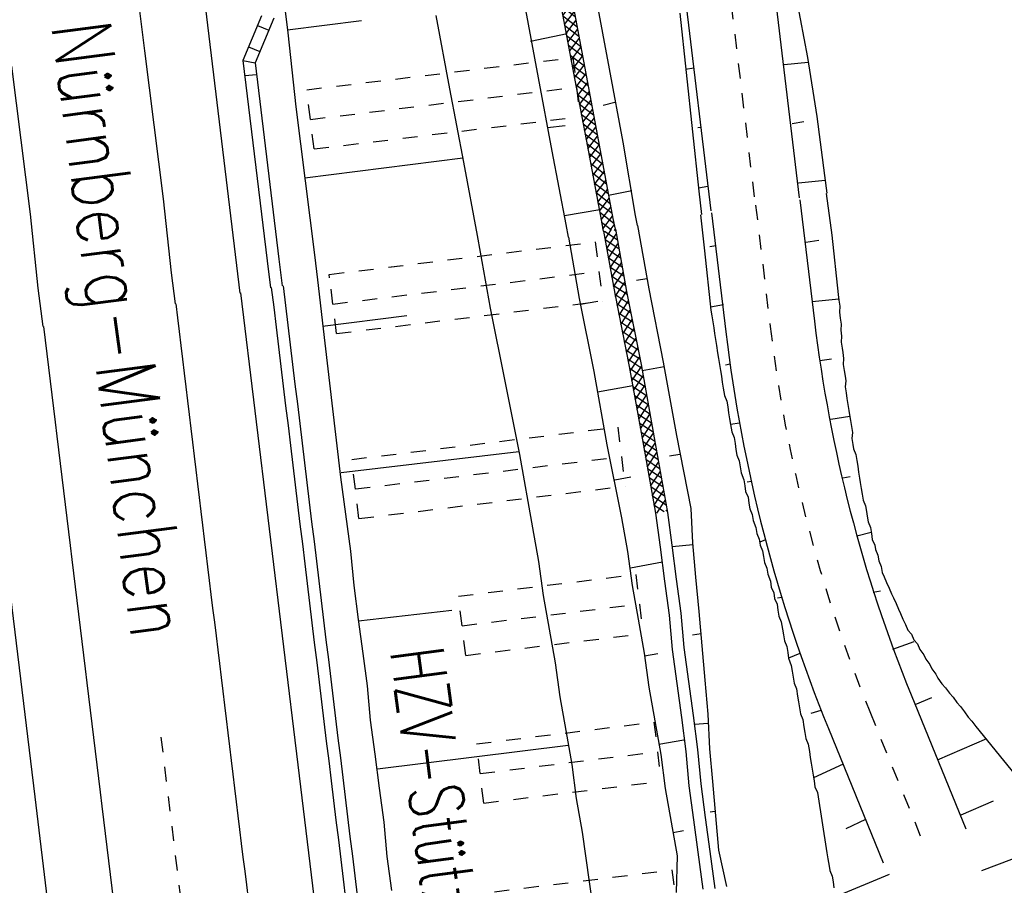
# Model space of a CAD drawing. Extents: x 447827 to 448299, y 438389 to 439851.
# Tile 90 of 116: x 447944 to 447977, y 439544 to 439574. Entities that reach past the tile are written whole.
import ezdxf

# ---------------------------------------------------------------- set-up
doc = ezdxf.new("R2010")
doc.units = 0
doc.header["$LTSCALE"] = 2
doc.header["$MEASUREMENT"] = 0
for name, pattern in [('ACAD_ISO05W100', [0.5, 0.25, -0.25]), ('ACAD_ISO10W100W', [0.5, 0.25, -0.25]), ('AUSGEZOGEN', [0]), ('PUNKTX2', [0.5, 0.25, -0.25])]:
    doc.linetypes.add(name, pattern=pattern)
doc.layers.get('0').update_dxf_attribs({"linetype": 'AUSGEZOGEN'})
for name, color, linetype in [('DB-Bahnachse', 7, 'CONTINUOUS'), ('DB-Boeschungen', 15, 'CONTINUOUS'), ('DB-Gleisachse', 7, 'CONTINUOUS'), ('DB-Gleisachsen', 7, 'CONTINUOUS'), ('DB-GRABEN', 15, 'AUSGEZOGEN'), ('DB-HZV-Stützscheiben', 15, 'CONTINUOUS'), ('DB-Ingenieurbauwerke', 15, 'CONTINUOUS'), ('DB-Kabelanlagen', 15, 'CONTINUOUS'), ('DB-Weg-Boeschungen', 15, 'CONTINUOUS'), ('DB-Wegboeschungen', 15, 'CONTINUOUS'), ('DB-Wege', 15, 'CONTINUOUS'), ('FBRTOP', 250, 'AUSGEZOGEN'), ('SCHRIFT', 7, 'AUSGEZOGEN')]:
    doc.layers.add(name, color=color, linetype=linetype)
doc.styles.add('ROMANS', font='romans.shx', dxfattribs={"width": 0.8})

# ---------------------------------------------------------------- blocks, each defined once
blk = doc.blocks.new('*X320')
at = {"color": 0, "linetype": 'ByBlock'}
for p, q in [((-391806, -136929), (-391765, -136889)), ((-391817, -137258), (-391455, -136896)), ((-391551, -137294), (-391809, -137036)), ((-391225, -137302), (-391635, -136892)), ((-391535, -137295), (-391144, -136904)), ((-390899, -137310), (-391309, -136900)), ((-391224, -137302), (-390834, -136912)), ((-390572, -137318), (-390982, -136908)), ((-390914, -137310), (-390523, -136919)), ((-390246, -137326), (-390656, -136916)), ((-390603, -137318), (-390213, -136927)), ((-389920, -137335), (-390330, -136924)), ((-390293, -137325), (-389902, -136935)), ((-389595, -137341), (-390004, -136932)), ((-389982, -137333), (-389590, -136941)), ((-389276, -137342), (-389678, -136940)), ((-389671, -137340), (-389273, -136942)), ((-388956, -137344), (-389358, -136942)), ((-389355, -137342), (-388957, -136944)), ((-388636, -137345), (-389038, -136943)), ((-389038, -137343), (-388640, -136945)), ((-388721, -137345), (-388323, -136947)), ((-388317, -137347), (-388718, -136945)), ((-388405, -137346), (-388006, -136948)), ((-387997, -137348), (-388399, -136946)), ((-388088, -137348), (-387690, -136950)), ((-387677, -137350), (-388079, -136948)), ((-387771, -137349), (-387373, -136951)), ((-387357, -137351), (-387759, -136949)), ((-387454, -137351), (-387059, -136955)), ((-387034, -137356), (-387439, -136951)), ((-387139, -137353), (-386748, -136963)), ((-386708, -137364), (-387118, -136954)), ((-386828, -137361), (-386438, -136971)), ((-386382, -137372), (-386792, -136962)), ((-386518, -137369), (-386127, -136978)), ((-386056, -137380), (-386466, -136970)), ((-386207, -137376), (-385817, -136986)), ((-385729, -137388), (-386140, -136978)), ((-385897, -137384), (-385506, -136994)), ((-385403, -137396), (-385813, -136986)), ((-385586, -137392), (-385196, -137001)), ((-385077, -137404), (-385487, -136994)), ((-385276, -137400), (-384885, -137009)), ((-384750, -137413), (-385161, -137002)), ((-384965, -137407), (-384575, -137017)), ((-384424, -137421), (-384834, -137010)), ((-384655, -137415), (-384264, -137024)), ((-384098, -137429), (-384508, -137018)), ((-384344, -137423), (-383954, -137032)), ((-383772, -137437), (-384182, -137027)), ((-384034, -137430), (-383643, -137040)), ((-383445, -137445), (-383856, -137035)), ((-383723, -137438), (-383333, -137048)), ((-383119, -137453), (-383529, -137043)), ((-383413, -137446), (-383022, -137055)), ((-382793, -137461), (-383203, -137051)), ((-383102, -137453), (-382712, -137063)), ((-382466, -137469), (-382877, -137059)), ((-382792, -137461), (-382401, -137071)), ((-382191, -137427), (-382551, -137067)), ((-382481, -137469), (-382191, -137178)), ((-382191, -137109), (-382224, -137075))]:
    blk.add_line(p, q, dxfattribs=at)
blk = doc.blocks.new('*X372')
at = {"color": 0, "linetype": 'ByBlock'}
for p, q in [((153988, -109162), (154374, -108776)), ((154664, -109161), (154283, -108781)), ((154301, -109167), (154709, -108759)), ((154966, -109146), (154586, -108765)), ((154623, -109163), (155044, -108742)), ((155269, -109131), (154889, -108750)), ((154958, -109146), (155379, -108725)), ((155572, -109115), (155192, -108735)), ((155293, -109129), (155714, -108708)), ((155875, -109100), (155494, -108719)), ((155628, -109112), (156050, -108691)), ((156178, -109084), (155797, -108704)), ((155964, -109095), (156385, -108674)), ((156481, -109069), (156100, -108689)), ((156299, -109078), (156720, -108657)), ((156783, -109054), (156403, -108673)), ((156634, -109061), (157055, -108640)), ((157086, -109038), (156706, -108658)), ((156969, -109044), (157390, -108623)), ((157389, -109023), (157009, -108643)), ((157304, -109027), (157726, -108606)), ((157692, -109008), (157312, -108627)), ((157995, -108992), (157614, -108612)), ((157640, -109010), (158061, -108589)), ((158298, -108977), (157917, -108597)), ((157975, -108993), (158396, -108572)), ((158601, -108962), (158220, -108581)), ((158310, -108976), (158731, -108555)), ((158903, -108946), (158523, -108566)), ((158645, -108959), (159066, -108538)), ((159206, -108931), (158826, -108550)), ((158980, -108942), (159281, -108642)), ((159283, -108689), (159129, -108535)), ((147584, -109520), (148005, -109099)), ((148120, -109300), (147923, -109103)), ((148120, -109302), (148340, -109082)), ((148607, -109468), (148226, -109088)), ((148254, -109486), (148654, -109086)), ((148541, -109084), (148529, -109073)), ((148910, -109453), (148541, -109084)), ((148589, -109469), (148968, -109090)), ((148654, -109086), (148675, -109065)), ((148864, -109089), (148832, -109057)), ((149119, -109344), (148864, -109089)), ((148968, -109090), (149011, -109048)), ((149121, -109256), (149346, -109031)), ((149515, -109422), (149135, -109042)), ((149260, -109435), (149681, -109014)), ((149818, -109407), (149438, -109026)), ((149595, -109418), (150016, -108997)), ((150121, -109392), (149740, -109011)), ((149930, -109401), (150351, -108980)), ((150424, -109376), (150043, -108996)), ((150265, -109384), (150686, -108963)), ((150727, -109361), (150346, -108980)), ((150601, -109367), (151022, -108946)), ((151029, -109346), (150649, -108965)), ((150936, -109350), (151357, -108929)), ((151332, -109330), (150952, -108950)), ((151635, -109315), (151255, -108934)), ((151271, -109333), (151692, -108912)), ((151938, -109299), (151558, -108919)), ((151606, -109316), (152027, -108895)), ((152241, -109284), (151860, -108904)), ((151941, -109299), (152362, -108878)), ((152544, -109269), (152163, -108888)), ((152276, -109282), (152698, -108861)), ((152847, -109253), (152466, -108873)), ((152612, -109265), (153033, -108844)), ((153149, -109238), (152769, -108858)), ((152947, -109248), (153368, -108827)), ((153383, -109153), (153072, -108842)), ((153282, -109231), (153703, -108810)), ((153706, -109158), (153375, -108827)), ((153674, -109157), (154038, -108793)), ((154029, -109163), (153677, -108811)), ((154351, -109167), (153980, -108796)), ((140887, -109853), (141322, -109418)), ((141234, -109825), (141669, -109389)), ((141613, -109794), (141244, -109424)), ((141867, -109729), (141538, -109400)), ((141871, -109415), (141838, -109382)), ((141870, -109507), (142001, -109376)), ((142224, -109768), (141871, -109415)), ((141916, -109779), (142331, -109364)), ((142531, -109757), (142145, -109371)), ((142246, -109767), (142661, -109352)), ((142838, -109745), (142452, -109360)), ((142871, -109460), (142759, -109348)), ((142871, -109461), (142991, -109340)), ((142906, -109743), (143321, -109328)), ((143452, -109723), (143066, -109337)), ((143236, -109731), (143651, -109316)), ((143759, -109712), (143373, -109326)), ((143567, -109719), (143983, -109303)), ((144064, -109699), (143681, -109315)), ((143897, -109707), (144318, -109286)), ((144367, -109683), (143986, -109303)), ((144232, -109690), (144653, -109269)), ((144670, -109668), (144289, -109287)), ((144567, -109673), (144988, -109252)), ((144973, -109653), (144592, -109272)), ((145275, -109637), (144895, -109257)), ((144902, -109656), (145323, -109235)), ((145578, -109622), (145198, -109241)), ((145237, -109639), (145659, -109218)), ((145881, -109607), (145501, -109226)), ((145573, -109622), (145994, -109201)), ((146184, -109591), (145803, -109211)), ((145908, -109605), (146329, -109184)), ((146487, -109576), (146106, -109195)), ((146243, -109588), (146664, -109167)), ((146790, -109561), (146409, -109180)), ((146578, -109571), (146999, -109150)), ((147093, -109545), (146712, -109165)), ((146913, -109554), (147119, -109349)), ((147120, -109255), (147015, -109149)), ((147119, -109349), (147335, -109133)), ((147395, -109530), (147120, -109255)), ((147249, -109537), (147670, -109116)), ((147698, -109514), (147318, -109134)), ((148001, -109499), (147621, -109119)), ((147919, -109503), (148120, -109302)), ((148304, -109484), (148120, -109300)), ((148925, -109452), (149121, -109256)), ((149212, -109438), (149119, -109344)), ((153452, -109223), (153383, -109153)), ((153617, -109214), (153674, -109157)), ((153755, -109207), (153706, -109158)), ((153952, -109197), (153988, -109162)), ((154058, -109192), (154029, -109163)), ((154288, -109180), (154301, -109167)), ((154361, -109177), (154351, -109167)), ((133537, -110203), (133972, -109767)), ((133884, -110174), (134304, -109754)), ((134336, -110153), (133952, -109769)), ((134219, -110157), (134621, -109755)), ((134616, -110115), (134257, -109756)), ((134620, -109801), (134564, -109745)), ((134616, -110078), (134964, -109730)), ((134621, -109755), (134634, -109742)), ((135257, -110120), (134871, -109734)), ((134879, -110133), (135294, -109718)), ((135564, -110109), (135178, -109723)), ((135209, -110121), (135622, -109709)), ((135620, -109846), (135486, -109712)), ((135617, -110032), (135954, -109695)), ((135622, -109709), (135624, -109707)), ((136179, -110086), (135793, -109700)), ((135870, -110097), (136289, -109678)), ((136473, -110063), (136100, -109689)), ((136200, -110085), (136623, -109663)), ((136619, -109891), (136398, -109669)), ((136618, -109986), (136982, -109622)), ((136623, -109663), (136635, -109650)), ((137062, -110015), (136692, -109645)), ((136893, -110029), (137327, -109595)), ((137359, -109994), (136986, -109621)), ((137239, -110000), (137657, -109583)), ((137666, -109983), (137281, -109597)), ((137572, -109986), (137987, -109571)), ((137973, -109971), (137587, -109586)), ((138280, -109960), (137894, -109574)), ((137902, -109974), (138317, -109559)), ((138587, -109949), (138201, -109563)), ((138232, -109962), (138647, -109547)), ((138894, -109938), (138508, -109552)), ((138563, -109950), (138977, -109535)), ((139201, -109927), (138815, -109541)), ((138893, -109938), (139308, -109523)), ((139508, -109916), (139122, -109530)), ((139223, -109926), (139638, -109511)), ((139815, -109905), (139430, -109519)), ((139553, -109914), (139968, -109499)), ((140122, -109894), (139737, -109508)), ((139883, -109902), (140298, -109487)), ((140430, -109883), (140044, -109497)), ((140213, -109890), (140630, -109474)), ((140731, -109866), (140351, -109486)), ((140543, -109878), (140869, -109553)), ((140867, -109684), (140655, -109472)), ((141025, -109842), (140867, -109684)), ((140869, -109553), (140976, -109446)), ((141319, -109818), (140950, -109448)), ((141580, -109796), (141870, -109507)), ((141917, -109779), (141867, -109729)), ((142576, -109755), (142871, -109461)), ((143145, -109734), (142871, -109460)), ((126845, -110531), (127271, -110105)), ((127184, -110510), (127610, -110084)), ((127663, -110480), (127286, -110104)), ((127523, -110489), (127950, -110063)), ((127962, -110461), (127586, -110085)), ((127863, -110468), (128289, -110041)), ((128262, -110443), (127886, -110066)), ((128562, -110424), (128185, -110048)), ((128202, -110447), (128628, -110020)), ((128867, -110412), (128485, -110029)), ((128541, -110426), (128957, -110009)), ((129177, -110403), (128787, -110014)), ((128874, -110411), (129284, -110001)), ((129487, -110395), (129097, -110006)), ((129200, -110403), (129611, -109992)), ((129797, -110387), (129407, -109997)), ((129527, -110394), (129938, -109983)), ((130107, -110378), (129717, -109989)), ((129854, -110385), (130271, -109968)), ((130406, -110360), (130027, -109981)), ((130184, -110373), (130611, -109947)), ((130706, -110341), (130329, -109965)), ((130524, -110352), (130950, -109926)), ((131005, -110322), (130629, -109946)), ((130863, -110331), (131289, -109905)), ((131305, -110304), (130929, -109927)), ((131202, -110310), (131624, -109889)), ((131608, -110289), (131228, -109909)), ((131918, -110281), (131529, -109891)), ((131540, -110291), (131950, -109880)), ((132228, -110273), (131839, -109883)), ((131866, -110282), (132277, -109872)), ((132538, -110265), (132149, -109875)), ((132193, -110274), (132604, -109863)), ((132848, -110256), (132459, -109867)), ((132520, -110265), (132933, -109852)), ((133145, -110235), (132769, -109859)), ((132847, -110256), (133279, -109824)), ((133439, -110211), (133069, -109841)), ((133191, -110231), (133626, -109796)), ((133733, -110187), (133364, -109817)), ((134029, -110164), (133658, -109793)), ((134549, -110145), (134616, -110078)), ((134950, -110131), (134620, -109801)), ((135539, -110109), (135617, -110032)), ((135871, -110097), (135620, -109846)), ((136546, -110057), (136618, -109986)), ((136768, -110039), (136619, -109891)), ((120166, -110846), (120592, -110420)), ((120678, -110814), (120302, -110438)), ((120505, -110825), (120931, -110399)), ((120978, -110795), (120601, -110419)), ((120844, -110804), (121271, -110377)), ((121277, -110777), (120901, -110400)), ((121184, -110783), (121610, -110356)), ((121577, -110758), (121201, -110382)), ((121883, -110746), (121500, -110363)), ((121523, -110762), (121940, -110345)), ((122193, -110738), (121803, -110348)), ((121856, -110747), (122267, -110336)), ((122503, -110730), (122113, -110340)), ((122183, -110738), (122593, -110327)), ((122813, -110722), (122423, -110332)), ((122510, -110730), (122920, -110319)), ((123122, -110712), (122734, -110324)), ((122836, -110721), (123253, -110304)), ((123422, -110694), (123044, -110316)), ((123166, -110709), (123592, -110283)), ((123721, -110675), (123345, -110299)), ((123505, -110688), (123932, -110262)), ((124021, -110656), (123644, -110280)), ((123845, -110667), (124271, -110241)), ((124320, -110638), (123944, -110261)), ((124184, -110646), (124606, -110224)), ((124624, -110624), (124243, -110243)), ((124522, -110626), (124933, -110216)), ((124934, -110615), (124545, -110226)), ((124849, -110618), (125260, -110207)), ((125244, -110607), (124855, -110218)), ((125554, -110599), (125165, -110210)), ((125176, -110609), (125586, -110198)), ((125864, -110591), (125475, -110201)), ((125502, -110600), (125914, -110189)), ((126165, -110573), (125785, -110193)), ((125829, -110592), (126253, -110168)), ((126464, -110555), (126088, -110178)), ((126166, -110573), (126593, -110147)), ((126764, -110536), (126388, -110160)), ((126506, -110552), (126932, -110126)), ((127064, -110517), (126687, -110141)), ((127363, -110499), (126987, -110122)), ((134643, -110142), (134616, -110115)), ((119045, -110694), (119235, -110504)), ((119480, -110888), (119103, -110512)), ((119148, -110909), (119574, -110483)), ((119779, -110870), (119403, -110493)), ((119487, -110888), (119914, -110462)), ((120079, -110851), (119703, -110475)), ((119827, -110867), (120253, -110441)), ((120379, -110833), (120002, -110456)), ((119180, -110907), (119045, -110772))]:
    blk.add_line(p, q, dxfattribs=at)

msp = doc.modelspace()

# ---------------------------------------------------------------- linework, layer by layer
at = {"layer": 'DB-Bahnachse', "linetype": 'ACAD_ISO10W100W'}
msp.add_ellipse((460849.731, 441121.778), major_axis=(-2599.679, 12733.592), ratio=1, start_param=1.490686, end_param=1.491855, dxfattribs=at)
at = {"layer": 'DB-Boeschungen', "linetype": 'Continuous'}
for p, q in [((447959.666, 439565.718), (447960.002, 439563.838)), ((447954.194, 439564.789), (447954.387, 439563.14)), ((447954.37, 439563.239), (447957.202, 439563.592)), ((447960.002, 439563.838), (447960.491, 439561.386)), ((447954.387, 439563.14), (447954.679, 439560.653)), ((447960.491, 439561.386), (447960.979, 439558.933)), ((447954.679, 439560.653), (447954.971, 439558.165)), ((447954.994, 439558.322), (447960.962, 439559.032)), ((447960.979, 439558.933), (447961.419, 439556.472)), ((447954.971, 439558.165), (447955.312, 439555.687)), ((447961.419, 439556.472), (447961.621, 439555.34)), ((447955.312, 439555.687), (447955.416, 439554.537)), ((447961.621, 439555.34), (447961.774, 439554.199)), ((447955.416, 439554.537), (447955.568, 439553.396)), ((447961.774, 439554.199), (447961.976, 439553.067)), ((447955.577, 439553.347), (447958.713, 439553.704)), ((447955.568, 439553.396), (447955.721, 439552.255)), ((447961.976, 439553.067), (447962.178, 439551.935)), ((447955.721, 439552.255), (447955.866, 439551.163)), ((447962.178, 439551.935), (447962.331, 439550.794)), ((447955.866, 439551.163), (447955.969, 439550.014)), ((447962.331, 439550.794), (447962.533, 439549.662)), ((447955.969, 439550.014), (447956.122, 439548.873)), ((447962.533, 439549.662), (447962.735, 439548.53)), ((447956.21, 439548.381), (447962.621, 439549.17)), ((447956.122, 439548.873), (447956.275, 439547.732)), ((447962.735, 439548.53), (447962.888, 439547.389)), ((447956.275, 439547.732), (447956.428, 439546.591)), ((447962.888, 439547.389), (447963.091, 439546.257)), ((447956.428, 439546.591), (447956.532, 439545.441)), ((447963.091, 439546.257), (447964.641, 439535.227)), ((447956.532, 439545.441), (447956.685, 439544.301))]:
    msp.add_line(p, q, dxfattribs=at)
at = {"layer": 'DB-Gleisachse', "linetype": 'Continuous'}
for p, q in [((447948.08, 439574.953), (447948.393, 439572.472)), ((447948.393, 439572.472), (447948.706, 439569.992)), ((447943.922, 439571.958), (447944.236, 439569.478)), ((447948.706, 439569.992), (447949.02, 439567.512)), ((447944.236, 439569.478), (447944.549, 439566.997)), ((447949.02, 439567.512), (447949.283, 439565.025)), ((447944.549, 439566.997), (447944.812, 439564.511)), ((447949.283, 439565.025), (447949.415, 439563.979)), ((447944.812, 439564.511), (447944.975, 439563.225))]:
    msp.add_line(p, q, dxfattribs=at)
at = {"layer": 'DB-Gleisachsen', "linetype": 'Continuous'}
for major_axis, start_param, end_param in [((-2620.727, 12726.98), 1.487891, 1.490194), ((-2608.474, 12734.09), 1.488941, 1.491222)]:
    msp.add_ellipse((460849.731, 441121.778), major_axis=major_axis, ratio=1, start_param=start_param, end_param=end_param, dxfattribs=at)
at = {"layer": 'DB-GRABEN', "linetype": 'Continuous'}
for p, q in [((447952.892, 439575.56), (447953.205, 439573.08)), ((447962.339, 439574.183), (447962.801, 439571.722)), ((447962.735, 439574.233), (447963.197, 439571.772)), ((447963.529, 439574.334), (447963.991, 439571.872)), ((447961.148, 439574.033), (447961.61, 439571.571)), ((447953.192, 439573.179), (447955.673, 439573.493)), ((447958.172, 439573.657), (447958.634, 439571.195)), ((447953.205, 439573.08), (447953.468, 439570.593)), ((447961.354, 439572.799), (447962.582, 439573.055)), ((447963.991, 439571.872), (447964.453, 439569.411)), ((447961.61, 439571.571), (447962.072, 439569.11)), ((447962.801, 439571.722), (447963.263, 439569.26)), ((447963.197, 439571.772), (447963.66, 439569.31)), ((447958.634, 439571.195), (447959.096, 439568.734)), ((447953.468, 439570.593), (447953.782, 439568.113)), ((447964.185, 439570.737), (447963.794, 439570.638)), ((447961.922, 439569.897), (447962.518, 439569.973)), ((447963.263, 439569.26), (447963.725, 439566.799)), ((447963.66, 439569.31), (447964.122, 439566.849)), ((447964.453, 439569.411), (447964.866, 439566.943)), ((447953.769, 439568.212), (447959.077, 439568.883)), ((447962.072, 439569.11), (447962.534, 439566.648)), ((447959.096, 439568.734), (447959.558, 439566.272)), ((447953.782, 439568.113), (447954.095, 439565.633)), ((447963.972, 439567.636), (447964.759, 439567.786)), ((447962.497, 439566.946), (447963.681, 439567.146)), ((447964.122, 439566.849), (447964.19, 439566.487)), ((447964.866, 439566.943), (447964.928, 439566.613)), ((447962.534, 439566.648), (447962.615, 439566.22)), ((447963.725, 439566.799), (447963.796, 439566.421)), ((447964.941, 439566.614), (447965.321, 439564.483)), ((447959.558, 439566.272), (447959.662, 439565.719)), ((447962.624, 439566.22), (447962.99, 439564.168)), ((447963.807, 439566.421), (447964.181, 439564.33)), ((447964.202, 439566.488), (447964.574, 439564.4)), ((447954.095, 439565.633), (447954.201, 439564.791)), ((447965.26, 439564.828), (447964.915, 439564.766)), ((447964.181, 439564.33), (447964.669, 439561.878)), ((447964.574, 439564.4), (447965.063, 439561.948)), ((447965.321, 439564.483), (447965.81, 439562.031)), ((447962.99, 439564.168), (447963.479, 439561.716)), ((447963.026, 439563.972), (447963.616, 439564.077)), ((447965.063, 439561.948), (447965.502, 439559.487)), ((447965.81, 439562.031), (447966.25, 439559.57)), ((447963.479, 439561.716), (447963.919, 439559.255)), ((447964.669, 439561.878), (447965.109, 439559.417)), ((447965.098, 439561.751), (447965.836, 439561.883)), ((447963.602, 439561.027), (447964.783, 439561.238)), ((447963.919, 439559.255), (447964.407, 439556.803)), ((447965.109, 439559.417), (447965.548, 439556.956)), ((447965.502, 439559.487), (447965.951, 439556.977)), ((447966.25, 439559.57), (447966.738, 439557.117)), ((447966.364, 439558.93), (447966.019, 439558.868)), ((447964.179, 439558.083), (447964.72, 439558.179)), ((447965.548, 439556.956), (447965.701, 439555.815)), ((447965.951, 439556.977), (447966.095, 439555.885)), ((447966.738, 439557.117), (447966.793, 439555.959)), ((447964.407, 439556.803), (447964.609, 439555.671)), ((447966.793, 439555.959), (447966.896, 439554.809)), ((447964.609, 439555.671), (447964.762, 439554.53)), ((447965.701, 439555.815), (447965.854, 439554.674)), ((447966.095, 439555.885), (447966.248, 439554.744)), ((447966.104, 439555.836), (447966.802, 439555.91)), ((447964.706, 439555.129), (447965.789, 439555.323)), ((447965.854, 439554.674), (447966.007, 439553.533)), ((447966.248, 439554.744), (447966.401, 439553.603)), ((447966.896, 439554.809), (447967, 439553.66)), ((447964.762, 439554.53), (447964.965, 439553.398)), ((447967, 439553.66), (447967.104, 439552.51)), ((447964.965, 439553.398), (447965.167, 439552.266)), ((447966.007, 439553.533), (447966.111, 439552.383)), ((447966.401, 439553.603), (447966.504, 439552.454)), ((447967.083, 439552.913), (447966.787, 439552.86)), ((447966.111, 439552.383), (447966.264, 439551.243)), ((447966.504, 439552.454), (447966.657, 439551.313)), ((447967.104, 439552.51), (447967.208, 439551.36)), ((447965.167, 439552.266), (447965.32, 439551.125)), ((447965.184, 439552.167), (447965.627, 439552.246)), ((447966.657, 439551.313), (447966.81, 439550.172)), ((447967.208, 439551.36), (447967.311, 439550.211)), ((447965.32, 439551.125), (447965.522, 439549.993)), ((447966.264, 439551.243), (447966.417, 439550.102)), ((447965.522, 439549.993), (447965.724, 439548.861)), ((447966.417, 439550.102), (447966.569, 439548.961)), ((447966.81, 439550.172), (447966.963, 439549.031)), ((447967.311, 439550.211), (447967.366, 439549.052)), ((447966.863, 439549.877), (447967.315, 439549.907)), ((447965.662, 439549.205), (447966.499, 439549.355)), ((447966.963, 439549.031), (447967.067, 439547.881)), ((447967.366, 439549.052), (447967.461, 439547.952)), ((447965.724, 439548.861), (447965.877, 439547.72)), ((447966.569, 439548.961), (447966.673, 439547.811)), ((447965.877, 439547.72), (447966.079, 439546.588)), ((447966.673, 439547.811), (447966.826, 439546.67)), ((447967.067, 439547.881), (447967.22, 439546.741)), ((447967.461, 439547.952), (447967.564, 439546.802)), ((447967.22, 439546.741), (447967.373, 439545.6)), ((447967.538, 439546.95), (447967.39, 439546.923)), ((447967.564, 439546.802), (447967.668, 439545.652)), ((447966.079, 439546.588), (447966.281, 439545.456)), ((447966.826, 439546.67), (447966.97, 439545.579)), ((447966.141, 439546.243), (447966.485, 439546.305)), ((447966.281, 439545.456), (447966.246, 439544.23)), ((447966.97, 439545.579), (447967.141, 439544.339)), ((447967.373, 439545.6), (447967.543, 439544.36)), ((447967.668, 439545.652), (447967.937, 439544.431))]:
    msp.add_line(p, q, dxfattribs=at)
at = {"layer": 'DB-HZV-Stützscheiben', "linetype": 'PUNKTX2'}
for p, q in [((447953.841, 439571.167), (447962.776, 439572.248)), ((447962.776, 439572.248), (447963.017, 439570.263)), ((447954.082, 439569.181), (447953.841, 439571.167)), ((447954.082, 439569.181), (447963.017, 439570.263)), ((447954.594, 439564.971), (447963.527, 439566.061)), ((447963.527, 439566.061), (447963.77, 439564.076)), ((447954.594, 439564.971), (447956.951, 439565.258)), ((447954.836, 439562.985), (447954.594, 439564.971)), ((447954.607, 439564.86), (447954.594, 439564.971)), ((447954.836, 439562.985), (447963.77, 439564.076)), ((447955.35, 439558.763), (447964.285, 439559.85)), ((447964.285, 439559.85), (447964.526, 439557.864)), ((447955.592, 439556.777), (447955.35, 439558.763)), ((447955.592, 439556.777), (447964.526, 439557.864)), ((447958.932, 439554.173), (447964.888, 439554.903)), ((447964.888, 439554.903), (447965.131, 439552.918)), ((447959.176, 439552.188), (447958.932, 439554.173)), ((447959.176, 439552.188), (447965.131, 439552.918)), ((447959.539, 439549.215), (447965.494, 439549.947)), ((447965.494, 439549.947), (447965.738, 439547.962)), ((447959.783, 439547.23), (447959.539, 439549.215)), ((447959.783, 439547.23), (447965.738, 439547.962)), ((447960.138, 439544.253), (447966.103, 439544.988)), ((447966.103, 439544.988), (447966.347, 439543.003))]:
    msp.add_line(p, q, dxfattribs=at)
at = {"layer": 'DB-HZV-Stützscheiben', "linetype": 'ACAD_ISO05W100'}
for p, q in [((447953.962, 439570.174), (447962.896, 439571.255)), ((447954.715, 439563.978), (447963.648, 439565.068)), ((447955.471, 439557.77), (447964.405, 439558.857)), ((447959.054, 439553.18), (447965.01, 439553.911)), ((447959.661, 439548.222), (447965.616, 439548.954))]:
    msp.add_line(p, q, dxfattribs=at)
at = {"layer": 'DB-Ingenieurbauwerke', "linetype": 'Continuous'}
for p, q in [((447949.469, 439581.906), (447951.585, 439564.347)), ((447951.609, 439564.351), (447953.538, 439548.516)), ((447942.825, 439562.86), (447944.703, 439547.44)), ((447953.538, 439548.515), (447954.408, 439541.362)), ((447944.703, 439547.441), (447945.573, 439540.288))]:
    msp.add_line(p, q, dxfattribs=at)
at = {"layer": 'DB-Kabelanlagen', "linetype": 'Continuous'}
for p, q in [((447952.322, 439573.647), (447951.691, 439572.145)), ((447952.733, 439573.565), (447952.103, 439572.068)), ((447952.188, 439573.327), (447952.566, 439573.169)), ((447951.884, 439572.605), (447952.263, 439572.448)), ((447951.691, 439572.145), (447952.508, 439565.432)), ((447951.692, 439572.148), (447952.103, 439572.068)), ((447952.103, 439572.068), (447952.904, 439565.482)), ((447952.152, 439571.671), (447951.753, 439571.632)), ((447952.508, 439565.432), (447952.622, 439564.523)), ((447952.904, 439565.482), (447953.017, 439564.59))]:
    msp.add_line(p, q, dxfattribs=at)
for major_axis, start_param, end_param in [((-2603.235, 12726.844), 1.489194, 1.492471), ((-2617.189, 12724.39), 1.488105, 1.49139)]:
    msp.add_ellipse((460849.731, 441121.778), major_axis=major_axis, ratio=1, start_param=start_param, end_param=end_param, dxfattribs=at)
at = {"layer": 'DB-Weg-Boeschungen', "linetype": 'Continuous'}
for p, q in [((447971.281, 439567.684), (447971.466, 439566.292)), ((447967.066, 439566.968), (447967.195, 439565.767)), ((447971.466, 439566.292), (447971.68, 439564.301)), ((447967.575, 439565.929), (447967.377, 439565.897)), ((447970.593, 439566.052), (447971.037, 439566.122)), ((447967.195, 439565.767), (447967.41, 439563.776)), ((447971.68, 439564.301), (447971.711, 439564.103)), ((447967.838, 439563.945), (447967.394, 439563.875)), ((447970.807, 439564.061), (447971.703, 439564.152)), ((447971.711, 439564.103), (447971.743, 439563.905)), ((447971.743, 439563.905), (447971.724, 439563.7)), ((447967.41, 439563.776), (447967.441, 439563.579)), ((447967.441, 439563.579), (447967.472, 439563.381)), ((447971.724, 439563.7), (447971.756, 439563.503)), ((447967.472, 439563.381), (447967.503, 439563.184)), ((447971.756, 439563.503), (447971.787, 439563.305)), ((447971.787, 439563.305), (447971.769, 439563.1)), ((447967.503, 439563.184), (447967.535, 439562.986)), ((447967.535, 439562.986), (447967.566, 439562.789)), ((447971.769, 439563.1), (447971.8, 439562.902)), ((447971.8, 439562.902), (447971.782, 439562.697)), ((447967.566, 439562.789), (447967.597, 439562.591)), ((447967.597, 439562.591), (447967.636, 439562.344)), ((447971.782, 439562.697), (447971.813, 439562.499)), ((447967.636, 439562.344), (447967.668, 439562.147)), ((447971.813, 439562.499), (447971.837, 439562.351)), ((447971.837, 439562.351), (447971.868, 439562.154)), ((447967.668, 439562.147), (447967.699, 439561.949)), ((447967.699, 439561.949), (447967.73, 439561.751)), ((447968.052, 439561.954), (447967.904, 439561.931)), ((447971.07, 439562.078), (447971.465, 439562.14)), ((447971.868, 439562.154), (447971.85, 439561.948)), ((447971.85, 439561.948), (447971.881, 439561.751)), ((447967.73, 439561.751), (447967.761, 439561.554)), ((447967.761, 439561.554), (447967.793, 439561.356)), ((447971.881, 439561.751), (447971.913, 439561.553)), ((447967.793, 439561.356), (447967.824, 439561.159)), ((447971.913, 439561.553), (447971.936, 439561.405)), ((447971.936, 439561.405), (447971.918, 439561.2)), ((447967.824, 439561.159), (447967.863, 439560.912)), ((447967.863, 439560.912), (447967.944, 439560.722)), ((447971.918, 439561.2), (447971.949, 439561.002)), ((447971.949, 439561.002), (447971.98, 439560.804)), ((447967.944, 439560.722), (447967.975, 439560.525)), ((447971.98, 439560.804), (447972.012, 439560.607)), ((447972.012, 439560.607), (447972.043, 439560.409)), ((447967.975, 439560.525), (447968.006, 439560.327)), ((447968.006, 439560.327), (447968.038, 439560.13)), ((447972.043, 439560.409), (447972.066, 439560.261)), ((447972.066, 439560.261), (447972.098, 439560.064)), ((447968.038, 439560.13), (447968.069, 439559.932)), ((447968.365, 439559.979), (447968.069, 439559.932)), ((447968.069, 439559.932), (447968.108, 439559.685)), ((447971.432, 439560.11), (447972.074, 439560.212)), ((447972.098, 439560.064), (447972.129, 439559.866)), ((447968.108, 439559.685), (447968.189, 439559.495)), ((447972.129, 439559.866), (447972.16, 439559.669)), ((447972.16, 439559.669), (447972.142, 439559.463)), ((447968.189, 439559.495), (447968.22, 439559.298)), ((447968.22, 439559.298), (447968.251, 439559.1)), ((447972.142, 439559.463), (447972.173, 439559.266)), ((447972.173, 439559.266), (447972.197, 439559.118)), ((447968.251, 439559.1), (447968.282, 439558.903)), ((447972.197, 439559.118), (447972.278, 439558.928)), ((447972.278, 439558.928), (447972.309, 439558.73)), ((447968.282, 439558.903), (447968.363, 439558.713)), ((447968.363, 439558.713), (447968.394, 439558.515)), ((447972.309, 439558.73), (447972.34, 439558.533)), ((447968.394, 439558.515), (447968.426, 439558.318)), ((447968.426, 439558.318), (447968.514, 439558.079)), ((447972.34, 439558.533), (447972.371, 439558.335)), ((447972.371, 439558.335), (447972.403, 439558.138)), ((447968.514, 439558.079), (447968.545, 439557.881)), ((447968.777, 439558.019), (447968.628, 439557.996)), ((447971.844, 439558.15), (447972.091, 439558.19)), ((447972.403, 439558.138), (447972.426, 439557.99)), ((447972.426, 439557.99), (447972.457, 439557.792)), ((447968.545, 439557.881), (447968.577, 439557.684)), ((447968.577, 439557.684), (447968.657, 439557.494)), ((447972.457, 439557.792), (447972.489, 439557.594)), ((447972.489, 439557.594), (447972.52, 439557.397)), ((447968.657, 439557.494), (447968.689, 439557.296)), ((447968.689, 439557.296), (447968.72, 439557.099)), ((447972.52, 439557.397), (447972.601, 439557.207)), ((447968.72, 439557.099), (447968.801, 439556.909)), ((447972.601, 439557.207), (447972.632, 439557.01)), ((447972.632, 439557.01), (447972.655, 439556.862)), ((447968.801, 439556.909), (447968.832, 439556.712)), ((447968.832, 439556.712), (447968.92, 439556.473)), ((447972.655, 439556.862), (447972.687, 439556.664)), ((447972.687, 439556.664), (447972.767, 439556.474)), ((447968.92, 439556.473), (447968.952, 439556.275)), ((447968.952, 439556.275), (447969.032, 439556.085)), ((447972.305, 439556.199), (447972.791, 439556.326)), ((447972.767, 439556.474), (447972.799, 439556.277)), ((447972.799, 439556.277), (447972.83, 439556.079)), ((447969.032, 439556.085), (447969.063, 439555.888)), ((447969.238, 439556.067), (447969.048, 439555.987)), ((447972.83, 439556.079), (447972.911, 439555.889)), ((447969.063, 439555.888), (447969.144, 439555.698)), ((447969.144, 439555.698), (447969.175, 439555.501)), ((447972.911, 439555.889), (447972.934, 439555.741)), ((447972.934, 439555.741), (447973.015, 439555.552)), ((447969.175, 439555.501), (447969.207, 439555.303)), ((447969.207, 439555.303), (447969.287, 439555.113)), ((447973.015, 439555.552), (447973.046, 439555.354)), ((447973.046, 439555.354), (447973.127, 439555.164)), ((447969.287, 439555.113), (447969.319, 439554.916)), ((447973.127, 439555.164), (447973.158, 439554.967)), ((447973.158, 439554.967), (447973.231, 439554.826)), ((447969.319, 439554.916), (447969.407, 439554.677)), ((447969.407, 439554.677), (447969.438, 439554.479)), ((447973.231, 439554.826), (447973.311, 439554.637)), ((447973.311, 439554.637), (447973.392, 439554.447)), ((447969.438, 439554.479), (447969.519, 439554.289)), ((447969.519, 439554.289), (447969.55, 439554.092)), ((447972.857, 439554.312), (447973.104, 439554.351)), ((447973.392, 439554.447), (447973.473, 439554.257)), ((447969.55, 439554.092), (447969.631, 439553.902)), ((447969.797, 439554.131), (447969.649, 439554.107)), ((447973.473, 439554.257), (447973.546, 439554.117)), ((447973.546, 439554.117), (447973.626, 439553.927)), ((447969.631, 439553.902), (447969.662, 439553.705)), ((447969.662, 439553.705), (447969.694, 439553.507)), ((447973.626, 439553.927), (447973.707, 439553.738)), ((447973.707, 439553.738), (447973.78, 439553.597)), ((447969.694, 439553.507), (447969.774, 439553.317)), ((447969.774, 439553.317), (447969.813, 439553.07)), ((447973.78, 439553.597), (447973.86, 439553.407)), ((447973.86, 439553.407), (447973.941, 439553.218)), ((447969.813, 439553.07), (447969.845, 439552.873)), ((447973.941, 439553.218), (447974.022, 439553.028)), ((447974.022, 439553.028), (447974.144, 439552.896)), ((447969.845, 439552.873), (447969.876, 439552.675)), ((447969.876, 439552.675), (447969.957, 439552.486)), ((447973.515, 439552.391), (447974.232, 439552.656)), ((447974.144, 439552.896), (447974.225, 439552.706)), ((447974.225, 439552.706), (447974.347, 439552.573)), ((447969.957, 439552.486), (447969.988, 439552.288)), ((447974.347, 439552.573), (447974.428, 439552.384)), ((447974.428, 439552.384), (447974.558, 439552.202)), ((447969.988, 439552.288), (447970.019, 439552.091)), ((447970.399, 439552.252), (447970.019, 439552.091)), ((447970.019, 439552.091), (447970.108, 439551.851)), ((447974.558, 439552.202), (447974.63, 439552.061)), ((447974.63, 439552.061), (447974.76, 439551.879)), ((447970.108, 439551.851), (447970.139, 439551.654)), ((447970.139, 439551.654), (447970.17, 439551.456)), ((447974.76, 439551.879), (447974.833, 439551.739)), ((447974.833, 439551.739), (447974.963, 439551.557)), ((447970.17, 439551.456), (447970.201, 439551.259)), ((447974.963, 439551.557), (447975.036, 439551.417)), ((447975.036, 439551.417), (447975.166, 439551.235)), ((447970.201, 439551.259), (447970.282, 439551.069)), ((447970.282, 439551.069), (447970.321, 439550.822)), ((447975.166, 439551.235), (447975.288, 439551.102)), ((447975.288, 439551.102), (447975.419, 439550.921)), ((447970.321, 439550.822), (447970.352, 439550.625)), ((447974.265, 439550.535), (447974.834, 439550.777)), ((447975.419, 439550.921), (447975.541, 439550.788)), ((447975.541, 439550.788), (447975.671, 439550.606)), ((447970.352, 439550.625), (447970.384, 439550.427)), ((447970.384, 439550.427), (447970.415, 439550.23)), ((447971.106, 439550.339), (447970.769, 439550.235)), ((447975.671, 439550.606), (447975.793, 439550.474)), ((447975.793, 439550.474), (447975.923, 439550.292)), ((447970.415, 439550.23), (447970.496, 439550.04)), ((447970.496, 439550.04), (447970.535, 439549.793)), ((447975.923, 439550.292), (447976.053, 439550.11)), ((447976.053, 439550.11), (447976.175, 439549.977)), ((447970.535, 439549.793), (447970.566, 439549.595)), ((447976.175, 439549.977), (447976.305, 439549.795)), ((447976.305, 439549.795), (447977.624, 439548.182)), ((447970.566, 439549.595), (447970.597, 439549.398)), ((447970.597, 439549.398), (447970.678, 439549.208)), ((447975.014, 439548.68), (447976.672, 439549.398)), ((447970.678, 439549.208), (447970.717, 439548.961)), ((447970.717, 439548.961), (447970.748, 439548.764)), ((447970.748, 439548.764), (447970.78, 439548.566)), ((447970.78, 439548.566), (447970.811, 439548.369)), ((447970.811, 439548.369), (447970.842, 439548.171)), ((447971.848, 439548.533), (447970.858, 439548.072)), ((447970.842, 439548.171), (447970.873, 439547.973)), ((447970.873, 439547.973), (447970.905, 439547.776)), ((447970.905, 439547.776), (447970.985, 439547.586)), ((447970.985, 439547.586), (447971.306, 439545.561)), ((447975.813, 439546.832), (447976.902, 439547.308)), ((447972.597, 439546.677), (447971.937, 439546.37)), ((447976.513, 439544.968), (447979.234, 439546.007)), ((447971.306, 439545.561), (447971.337, 439545.364)), ((447971.337, 439545.364), (447971.376, 439545.117)), ((447971.376, 439545.117), (447971.4, 439544.969)), ((447971.4, 439544.969), (447971.481, 439544.779)), ((447971.481, 439544.779), (447971.512, 439544.582)), ((447973.396, 439544.829), (447971.59, 439544.088)), ((447971.512, 439544.582), (447971.543, 439544.384))]:
    msp.add_line(p, q, dxfattribs=at)
at = {"layer": 'DB-Wegboeschungen', "linetype": 'Continuous'}
for p, q in [((447970.287, 439574.213), (447970.649, 439572.245)), ((447966.362, 439573.743), (447966.576, 439571.752)), ((447970.649, 439572.245), (447970.962, 439570.27)), ((447966.835, 439571.894), (447966.561, 439571.851)), ((447969.875, 439572.021), (447970.673, 439572.097)), ((447966.576, 439571.752), (447966.79, 439569.761)), ((447970.962, 439570.27), (447971.226, 439568.287)), ((447967.074, 439569.907), (447966.972, 439569.891)), ((447970.138, 439570.038), (447970.533, 439570.101)), ((447966.79, 439569.761), (447967.005, 439567.77)), ((447971.226, 439568.287), (447971.304, 439567.696)), ((447967.312, 439567.92), (447966.989, 439567.869)), ((447970.352, 439568.047), (447971.249, 439568.139)), ((447967.005, 439567.77), (447967.09, 439566.98))]:
    msp.add_line(p, q, dxfattribs=at)
at = {"layer": 'DB-Wege', "linetype": 'Continuous'}
for p, q in [((447963.265, 439626.832), (447970.379, 439567.538)), ((447960.287, 439626.475), (447967.409, 439567.108)), ((447970.399, 439567.476), (447970.888, 439563.401)), ((447967.431, 439567.036), (447967.91, 439563.043)), ((447974.132, 439550.868), (447975.97, 439546.362)), ((447971.355, 439549.735), (447973.192, 439545.229))]:
    msp.add_line(p, q, dxfattribs=at)
at = {"layer": 'DB-Wege', "linetype": 'ACAD_ISO05W100'}
for p, q in [((447961.776, 439626.653), (447968.899, 439567.287)), ((447968.91, 439567.297), (447969.399, 439563.222)), ((447972.743, 439550.301), (447974.581, 439545.795))]:
    msp.add_line(p, q, dxfattribs=at)
msp.add_ellipse((448019.043, 439569.179), major_axis=(-10.006, 48.989), ratio=1, start_param=1.488732, end_param=1.756464, dxfattribs=at)
at = {"layer": 'DB-Wege', "linetype": 'Continuous'}
for major_axis, start_param, end_param in [((-9.705, 47.519), 1.48876, 1.756492), ((-10.304, 50.459), 1.488789, 1.756521)]:
    msp.add_ellipse((448019.043, 439569.179), major_axis=major_axis, ratio=1, start_param=start_param, end_param=end_param, dxfattribs=at)
at = {"layer": 'FBRTOP'}
for points in [[(448034.372, 439384.926, -0.000001), (448050.087, 439286.169, -0.000002), (448057.944, 439236.79), (448081.515, 439088.654, 0.000001), (448091.337, 439026.931, -0.000001), (448101.158, 438965.207, -0.000001), (448105.087, 438940.518, 0.000002), (448109.015, 438915.828, 0.000007), (448110.98, 438903.483, -0.000017)], [(448068.197, 439390.308, -0.000001), (448083.912, 439291.551, -0.000002), (448091.769, 439242.172), (448115.34, 439094.036, 0.000001), (448125.161, 439032.313, -0.000001), (448134.983, 438970.589, -0.000001), (448138.911, 438945.9, 0.000002), (448142.84, 438921.21, 0.000007), (448144.804, 438908.866, -0.000017)], [(447964.106, 439826.519, -0.000002), (447971.515, 439779.957), (447982.975, 439707.942), (447991.158, 439656.51, -0.000001), (447999.015, 439607.131, 0.000002), (448006.872, 439557.752), (448015.066, 439506.262, -0.000002)]]:
    msp.add_lwpolyline(points, format="xyb", dxfattribs=at)

# ---------------------------------------------------------------- block references
at = {"layer": 'DB-GRABEN', "linetype": 'Continuous', "zscale": 0.001}
for name, p, xscale, yscale, rotation in [('*X372', (448050.308, 439738.914), 0.0009999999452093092, 0.000999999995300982, 277.7296829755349), ('*X320', (448176.724, 439210.001), 0.001000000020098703, 0.0009999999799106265, 281.5433552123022)]:
    msp.add_blockref(name, p, dxfattribs=dict(at, xscale=xscale, yscale=yscale, rotation=rotation))

# ---------------------------------------------------------------- texts
at = {"layer": 'DB-HZV-Stützscheiben', "linetype": 'Continuous', "style": 'ROMANS', "oblique": 0, "width": 0.7}
msp.add_text('HZV-Stützscheiben', height=1.8, rotation=277.5434, dxfattribs=at).set_placement((447956.629, 439552.342))
at = {"layer": 'SCHRIFT', "style": 'ROMANS', "width": 0.8}
msp.add_text('ICE Nürnberg-München', height=2, rotation=277.4485, dxfattribs=at).set_placement((447944.681, 439577.705))

doc.saveas('drawing.dxf')
